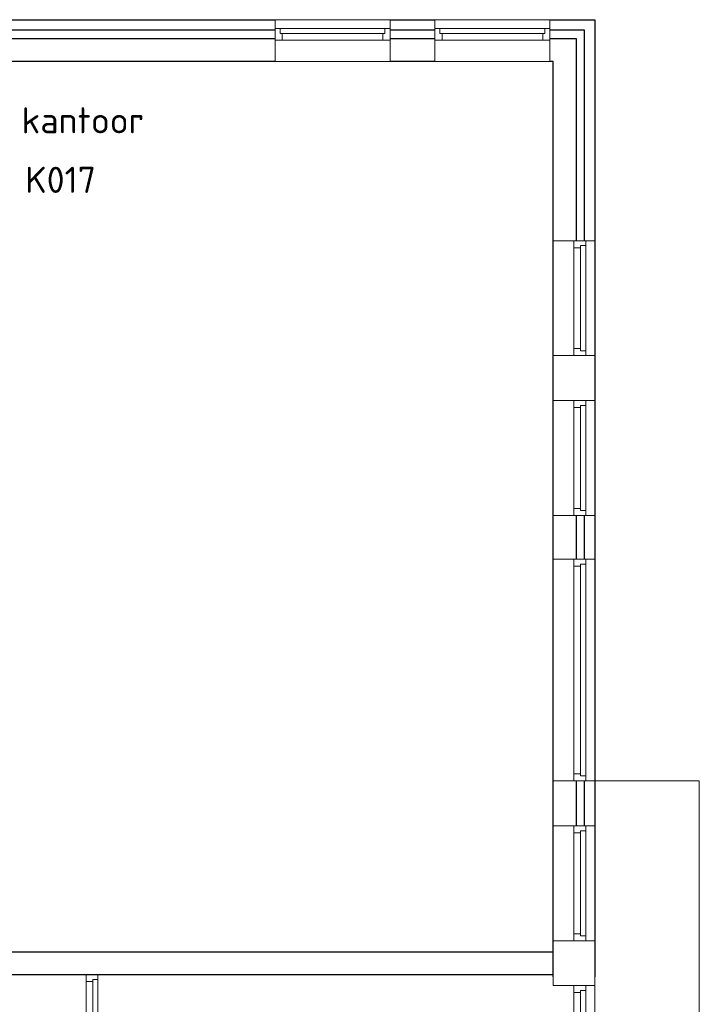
# Model space of a CAD drawing. Header units: millimetres. Extents: x -28579 to 211491, y -26192 to 102706.
# Tile 23 of 48: x 15712 to 22217, y 48560 to 57983. Entities that reach past the tile are written whole.
import ezdxf

# ---------------------------------------------------------------- set-up
doc = ezdxf.new("R2010")
doc.units = ezdxf.units.MM
doc.header["$LTSCALE"] = 100
doc.layers.add('AL22FF1-_KALKZANDST', color=2, linetype='Continuous')
doc.layers.add('None', color=7, linetype='Continuous', lineweight=5)
doc.styles.add('Tekton Plus Regular', font='isocpeur.ttf')

# ---------------------------------------------------------------- blocks, each defined once
blk = doc.blocks.new('Group-99')
at = {"color": 8, "linetype": 'Continuous', "lineweight": 5}
blk.add_wipeout([(-34796, 40615), (-33696, 40615), (-33696, 40215), (-34796, 40215)], dxfattribs=at).dxf.layer = 'None'
at = {"layer": 'None', "color": 8, "linetype": 'Continuous', "lineweight": 5}
blk.add_lwpolyline([(-34796, 40615), (-33696, 40615), (-33696, 40215), (-34796, 40215)], close=True, dxfattribs=at)
at = {"color": 8, "linetype": 'Continuous', "lineweight": 5}
blk.add_wipeout([(-34796, 40532), (-33696, 40532), (-33696, 40418), (-34796, 40418)], dxfattribs=at).dxf.layer = 'None'
at = {"layer": 'None', "color": 8, "linetype": 'Continuous', "lineweight": 5}
blk.add_lwpolyline([(-34796, 40532), (-33696, 40532), (-33696, 40418), (-34796, 40418)], close=True, dxfattribs=at)
at = {"color": 8, "linetype": 'Continuous', "lineweight": 5}
for points in [[(-34796, 40532), (-34748, 40532), (-34748, 40482), (-34728, 40482), (-34728, 40418), (-34796, 40418)], [(-33696, 40532), (-33745, 40532), (-33745, 40482), (-33765, 40482), (-33765, 40418), (-33696, 40418)]]:
    blk.add_wipeout(points, dxfattribs=at).dxf.layer = 'None'
at = {"layer": 'None', "color": 8, "linetype": 'Continuous', "lineweight": 5}
blk.add_line((-33765, 40482), (-34728, 40482), dxfattribs=at)
for points in [[(-34796, 40532), (-34748, 40532), (-34748, 40482), (-34728, 40482), (-34728, 40418), (-34796, 40418)], [(-33696, 40532), (-33745, 40532), (-33745, 40482), (-33765, 40482), (-33765, 40418), (-33696, 40418)]]:
    blk.add_lwpolyline(points, close=True, dxfattribs=at)
blk = doc.blocks.new('Group-100')
at = {"color": 8, "linetype": 'Continuous', "lineweight": 5}
blk.add_wipeout([(-36326, 40615), (-35226, 40615), (-35226, 40215), (-36326, 40215)], dxfattribs=at).dxf.layer = 'None'
at = {"layer": 'None', "color": 8, "linetype": 'Continuous', "lineweight": 5}
blk.add_lwpolyline([(-36326, 40615), (-35226, 40615), (-35226, 40215), (-36326, 40215)], close=True, dxfattribs=at)
at = {"color": 8, "linetype": 'Continuous', "lineweight": 5}
blk.add_wipeout([(-36326, 40532), (-35226, 40532), (-35226, 40418), (-36326, 40418)], dxfattribs=at).dxf.layer = 'None'
at = {"layer": 'None', "color": 8, "linetype": 'Continuous', "lineweight": 5}
blk.add_lwpolyline([(-36326, 40532), (-35226, 40532), (-35226, 40418), (-36326, 40418)], close=True, dxfattribs=at)
at = {"color": 8, "linetype": 'Continuous', "lineweight": 5}
for points in [[(-36326, 40532), (-36278, 40532), (-36278, 40482), (-36258, 40482), (-36258, 40418), (-36326, 40418)], [(-35226, 40532), (-35275, 40532), (-35275, 40482), (-35295, 40482), (-35295, 40418), (-35226, 40418)]]:
    blk.add_wipeout(points, dxfattribs=at).dxf.layer = 'None'
at = {"layer": 'None', "color": 8, "linetype": 'Continuous', "lineweight": 5}
blk.add_line((-35295, 40482), (-36258, 40482), dxfattribs=at)
for points in [[(-36326, 40532), (-36278, 40532), (-36278, 40482), (-36258, 40482), (-36258, 40418), (-36326, 40418)], [(-35226, 40532), (-35275, 40532), (-35275, 40482), (-35295, 40482), (-35295, 40418), (-35226, 40418)]]:
    blk.add_lwpolyline(points, close=True, dxfattribs=at)
blk = doc.blocks.new('Group-110')
at = {"color": 8, "linetype": 'Continuous', "lineweight": 5}
blk.add_wipeout([(-33666, 38461), (-33266, 38461), (-33266, 37361), (-33666, 37361)], dxfattribs=at).dxf.layer = 'None'
at = {"layer": 'None', "color": 8, "linetype": 'Continuous', "lineweight": 5}
blk.add_lwpolyline([(-33666, 38461), (-33266, 38461), (-33266, 37361), (-33666, 37361)], close=True, dxfattribs=at)
at = {"color": 8, "linetype": 'Continuous', "lineweight": 5}
blk.add_wipeout([(-33466, 38461), (-33352, 38461), (-33352, 37361), (-33466, 37361)], dxfattribs=at).dxf.layer = 'None'
at = {"layer": 'None', "color": 8, "linetype": 'Continuous', "lineweight": 5}
blk.add_lwpolyline([(-33466, 38461), (-33352, 38461), (-33352, 37361), (-33466, 37361)], close=True, dxfattribs=at)
at = {"color": 8, "linetype": 'Continuous', "lineweight": 5}
for points in [[(-33352, 38461), (-33466, 38461), (-33466, 38394), (-33402, 38394), (-33402, 38414), (-33352, 38414)], [(-33352, 37361), (-33466, 37361), (-33466, 37428), (-33402, 37428), (-33402, 37408), (-33352, 37408)]]:
    blk.add_wipeout(points, dxfattribs=at).dxf.layer = 'None'
at = {"layer": 'None', "color": 8, "linetype": 'Continuous', "lineweight": 5}
blk.add_line((-33402, 38394), (-33402, 37428), dxfattribs=at)
for points in [[(-33352, 38461), (-33466, 38461), (-33466, 38394), (-33402, 38394), (-33402, 38414), (-33352, 38414)], [(-33352, 37361), (-33466, 37361), (-33466, 37428), (-33402, 37428), (-33402, 37408), (-33352, 37408)]]:
    blk.add_lwpolyline(points, close=True, dxfattribs=at)
blk = doc.blocks.new('Group-111')
at = {"color": 8, "linetype": 'Continuous', "lineweight": 5}
blk.add_wipeout([(-33666, 36931), (-33266, 36931), (-33266, 35831), (-33666, 35831)], dxfattribs=at).dxf.layer = 'None'
at = {"layer": 'None', "color": 8, "linetype": 'Continuous', "lineweight": 5}
blk.add_lwpolyline([(-33666, 36931), (-33266, 36931), (-33266, 35831), (-33666, 35831)], close=True, dxfattribs=at)
at = {"color": 8, "linetype": 'Continuous', "lineweight": 5}
blk.add_wipeout([(-33466, 36931), (-33352, 36931), (-33352, 35831), (-33466, 35831)], dxfattribs=at).dxf.layer = 'None'
at = {"layer": 'None', "color": 8, "linetype": 'Continuous', "lineweight": 5}
blk.add_lwpolyline([(-33466, 36931), (-33352, 36931), (-33352, 35831), (-33466, 35831)], close=True, dxfattribs=at)
at = {"color": 8, "linetype": 'Continuous', "lineweight": 5}
for points in [[(-33352, 36931), (-33466, 36931), (-33466, 36864), (-33402, 36864), (-33402, 36884), (-33352, 36884)], [(-33352, 35831), (-33466, 35831), (-33466, 35898), (-33402, 35898), (-33402, 35878), (-33352, 35878)]]:
    blk.add_wipeout(points, dxfattribs=at).dxf.layer = 'None'
at = {"layer": 'None', "color": 8, "linetype": 'Continuous', "lineweight": 5}
blk.add_line((-33402, 36864), (-33402, 35898), dxfattribs=at)
for points in [[(-33352, 36931), (-33466, 36931), (-33466, 36864), (-33402, 36864), (-33402, 36884), (-33352, 36884)], [(-33352, 35831), (-33466, 35831), (-33466, 35898), (-33402, 35898), (-33402, 35878), (-33352, 35878)]]:
    blk.add_lwpolyline(points, close=True, dxfattribs=at)
blk = doc.blocks.new('Group-112')
at = {"color": 8, "linetype": 'Continuous', "lineweight": 5}
blk.add_wipeout([(-33666, 32861), (-33266, 32861), (-33266, 31761), (-33666, 31761)], dxfattribs=at).dxf.layer = 'None'
at = {"layer": 'None', "color": 8, "linetype": 'Continuous', "lineweight": 5}
blk.add_lwpolyline([(-33666, 32861), (-33266, 32861), (-33266, 31761), (-33666, 31761)], close=True, dxfattribs=at)
at = {"color": 8, "linetype": 'Continuous', "lineweight": 5}
blk.add_wipeout([(-33466, 32861), (-33352, 32861), (-33352, 31761), (-33466, 31761)], dxfattribs=at).dxf.layer = 'None'
at = {"layer": 'None', "color": 8, "linetype": 'Continuous', "lineweight": 5}
blk.add_lwpolyline([(-33466, 32861), (-33352, 32861), (-33352, 31761), (-33466, 31761)], close=True, dxfattribs=at)
at = {"color": 8, "linetype": 'Continuous', "lineweight": 5}
for points in [[(-33352, 32861), (-33466, 32861), (-33466, 32794), (-33402, 32794), (-33402, 32814), (-33352, 32814)], [(-33352, 31761), (-33466, 31761), (-33466, 31828), (-33402, 31828), (-33402, 31808), (-33352, 31808)]]:
    blk.add_wipeout(points, dxfattribs=at).dxf.layer = 'None'
at = {"layer": 'None', "color": 8, "linetype": 'Continuous', "lineweight": 5}
blk.add_line((-33402, 32794), (-33402, 31828), dxfattribs=at)
for points in [[(-33352, 32861), (-33466, 32861), (-33466, 32794), (-33402, 32794), (-33402, 32814), (-33352, 32814)], [(-33352, 31761), (-33466, 31761), (-33466, 31828), (-33402, 31828), (-33402, 31808), (-33352, 31808)]]:
    blk.add_lwpolyline(points, close=True, dxfattribs=at)
blk = doc.blocks.new('Group-113')
at = {"color": 8, "linetype": 'Continuous', "lineweight": 5}
blk.add_wipeout([(-33666, 35412), (-33266, 35412), (-33266, 33291), (-33666, 33291)], dxfattribs=at).dxf.layer = 'None'
at = {"layer": 'None', "color": 8, "linetype": 'Continuous', "lineweight": 5}
blk.add_lwpolyline([(-33666, 35412), (-33266, 35412), (-33266, 33291), (-33666, 33291)], close=True, dxfattribs=at)
at = {"color": 8, "linetype": 'Continuous', "lineweight": 5}
blk.add_wipeout([(-33466, 35412), (-33352, 35412), (-33352, 33291), (-33466, 33291)], dxfattribs=at).dxf.layer = 'None'
at = {"layer": 'None', "color": 8, "linetype": 'Continuous', "lineweight": 5}
blk.add_lwpolyline([(-33466, 35412), (-33352, 35412), (-33352, 33291), (-33466, 33291)], close=True, dxfattribs=at)
at = {"color": 8, "linetype": 'Continuous', "lineweight": 5}
for points in [[(-33352, 35412), (-33466, 35412), (-33466, 35345), (-33402, 35345), (-33402, 35365), (-33352, 35365)], [(-33352, 33291), (-33466, 33291), (-33466, 33358), (-33402, 33358), (-33402, 33338), (-33352, 33338)]]:
    blk.add_wipeout(points, dxfattribs=at).dxf.layer = 'None'
at = {"layer": 'None', "color": 8, "linetype": 'Continuous', "lineweight": 5}
blk.add_line((-33402, 35345), (-33402, 33358), dxfattribs=at)
for points in [[(-33352, 35412), (-33466, 35412), (-33466, 35345), (-33402, 35345), (-33402, 35365), (-33352, 35365)], [(-33352, 33291), (-33466, 33291), (-33466, 33358), (-33402, 33358), (-33402, 33338), (-33352, 33338)]]:
    blk.add_lwpolyline(points, close=True, dxfattribs=at)
blk = doc.blocks.new('Group-126')
at = {"color": 8, "linetype": 'Continuous', "lineweight": 5}
blk.add_wipeout([(-33466, 31331), (-33352, 31331), (-33352, 28986), (-33466, 28986)], dxfattribs=at).dxf.layer = 'None'
at = {"layer": 'None', "color": 8, "linetype": 'Continuous', "lineweight": 5}
for p, q in [((-33777, 30583), (-32927, 30583)), ((-33352, 30158), (-33402, 30158)), ((-33777, 29733), (-32927, 29733))]:
    blk.add_line(p, q, dxfattribs=at)
blk.add_lwpolyline([(-33466, 31331), (-33352, 31331), (-33352, 28986), (-33466, 28986)], close=True, dxfattribs=at)
at = {"color": 8, "linetype": 'Continuous', "lineweight": 5}
for points in [[(-33352, 31331), (-33466, 31331), (-33466, 31264), (-33402, 31264), (-33402, 31284), (-33352, 31284)], [(-33352, 28986), (-33466, 28986), (-33466, 29053), (-33402, 29053), (-33402, 29033), (-33352, 29033)]]:
    blk.add_wipeout(points, dxfattribs=at).dxf.layer = 'None'
at = {"layer": 'None', "color": 8, "linetype": 'Continuous', "lineweight": 5}
blk.add_line((-33402, 31264), (-33402, 29053), dxfattribs=at)
for points in [[(-33352, 31331), (-33466, 31331), (-33466, 31264), (-33402, 31264), (-33402, 31284), (-33352, 31284)], [(-33352, 28986), (-33466, 28986), (-33466, 29053), (-33402, 29053), (-33402, 29033), (-33352, 29033)]]:
    blk.add_lwpolyline(points, close=True, dxfattribs=at)
at = {"color": 8, "linetype": 'Continuous', "lineweight": 5}
for points in [[(-33352, 31331), (-33466, 31331), (-33466, 31264), (-33402, 31264), (-33402, 31284), (-33352, 31284)], [(-33352, 31008), (-33352, 31035), (-33402, 31035), (-33402, 31055), (-33466, 31055), (-33466, 30988), (-33402, 30988), (-33402, 31008)], [(-33352, 29308), (-33352, 29281), (-33402, 29281), (-33402, 29261), (-33466, 29261), (-33466, 29328), (-33402, 29328), (-33402, 29308)]]:
    blk.add_wipeout(points, dxfattribs=at).dxf.layer = 'None'
at = {"layer": 'None', "color": 8, "linetype": 'Continuous', "lineweight": 5}
for points in [[(-33352, 31331), (-33466, 31331), (-33466, 31264), (-33402, 31264), (-33402, 31284), (-33352, 31284)], [(-33352, 31008), (-33352, 31035), (-33402, 31035), (-33402, 31055), (-33466, 31055), (-33466, 30988), (-33402, 30988), (-33402, 31008)], [(-33352, 29308), (-33352, 29281), (-33402, 29281), (-33402, 29261), (-33466, 29261), (-33466, 29328), (-33402, 29328), (-33402, 29308)]]:
    blk.add_lwpolyline(points, close=True, dxfattribs=at)
blk = doc.blocks.new('Group-127')
at = {"layer": 'None', "color": 7}
for name in ['Group-110', 'Group-111', 'Group-113', 'Group-112', 'Group-126']:
    blk.add_blockref(name, (0, 0), dxfattribs=at)
blk = doc.blocks.new('Group-140')
at = {"color": 8, "linetype": 'Continuous', "lineweight": 5}
blk.add_wipeout([(-38136, 31475), (-38022, 31475), (-38022, 28922), (-38136, 28922)], dxfattribs=at).dxf.layer = 'None'
at = {"layer": 'None', "color": 8, "linetype": 'Continuous', "lineweight": 5}
for p, q in [((-38447, 30619), (-37597, 30619)), ((-38022, 30198), (-38072, 30198)), ((-38447, 29778), (-37597, 29778))]:
    blk.add_line(p, q, dxfattribs=at)
blk.add_lwpolyline([(-38136, 31475), (-38022, 31475), (-38022, 28922), (-38136, 28922)], close=True, dxfattribs=at)
at = {"color": 8, "linetype": 'Continuous', "lineweight": 5}
blk.add_wipeout([(-38022, 28922), (-38136, 28922), (-38136, 28988), (-38072, 28988), (-38072, 28968), (-38022, 28968)], dxfattribs=at).dxf.layer = 'None'
at = {"layer": 'None', "color": 8, "linetype": 'Continuous', "lineweight": 5}
blk.add_line((-38072, 31428), (-38072, 28988), dxfattribs=at)
blk.add_lwpolyline([(-38022, 28922), (-38136, 28922), (-38136, 28988), (-38072, 28988), (-38072, 28968), (-38022, 28968)], close=True, dxfattribs=at)
at = {"color": 8, "linetype": 'Continuous', "lineweight": 5}
for points in [[(-38022, 31475), (-38136, 31475), (-38136, 31409), (-38072, 31409), (-38072, 31428), (-38022, 31428)], [(-38022, 31040), (-38022, 31066), (-38072, 31066), (-38072, 31086), (-38136, 31086), (-38136, 31020), (-38072, 31020), (-38072, 31040)], [(-38022, 29357), (-38022, 29331), (-38072, 29331), (-38072, 29311), (-38136, 29311), (-38136, 29377), (-38072, 29377), (-38072, 29357)]]:
    blk.add_wipeout(points, dxfattribs=at).dxf.layer = 'None'
at = {"layer": 'None', "color": 8, "linetype": 'Continuous', "lineweight": 5}
for points in [[(-38022, 31475), (-38136, 31475), (-38136, 31409), (-38072, 31409), (-38072, 31428), (-38022, 31428)], [(-38022, 31040), (-38022, 31066), (-38072, 31066), (-38072, 31086), (-38136, 31086), (-38136, 31020), (-38072, 31020), (-38072, 31040)], [(-38022, 29357), (-38022, 29331), (-38072, 29331), (-38072, 29311), (-38136, 29311), (-38136, 29377), (-38072, 29377), (-38072, 29357)]]:
    blk.add_lwpolyline(points, close=True, dxfattribs=at)

msp = doc.modelspace()

# ---------------------------------------------------------------- wipeouts: each hides what was drawn before it
at = {"color": 8, "linetype": 'Continuous', "lineweight": 5}
msp.add_wipeout([(15347, 48843), (15347, 49043), (15347, 49063), (15347, 49723), (15567, 49723), (15567, 49063), (16157, 49063), (20817, 49063), (20817, 48843), (15567, 48843)], dxfattribs=at).dxf.layer = 'None'

# ---------------------------------------------------------------- next in the draw order: linework, layer by layer
at = {"layer": 'AL22FF1-_KALKZANDST'}
msp.add_lwpolyline([(15347, 48843), (15347, 49043), (15347, 49063), (15347, 49723), (15567, 49723), (15567, 49063), (16157, 49063), (20817, 49063), (20817, 48843), (15567, 48843)], close=True, dxfattribs=at)

# ---------------------------------------------------------------- next in the draw order: wipeouts: each hides what was drawn before it
at = {"color": 8, "linetype": 'Continuous', "lineweight": 5}
msp.add_wipeout([(15347, 50623), (15347, 55930), (15347, 57583), (12767, 57583), (12767, 51463), (12547, 51463), (12547, 57583), (-2743, 57583), (-2743, 52983), (-2943, 52983), (-2943, 57803), (-2743, 57803), (21037, 57803), (21037, 57583), (21037, 48823), (20817, 48823), (20817, 57583), (15567, 57583), (15567, 50623)], dxfattribs=at).dxf.layer = 'None'

# ---------------------------------------------------------------- next in the draw order: linework, layer by layer
at = {"layer": 'AL22FF1-_KALKZANDST'}
msp.add_lwpolyline([(15347, 50623), (15347, 55930), (15347, 57583), (12767, 57583), (12767, 51463), (12547, 51463), (12547, 57583), (-2743, 57583), (-2743, 52983), (-2943, 52983), (-2943, 57803), (-2743, 57803), (21037, 57803), (21037, 57583), (21037, 48823), (20817, 48823), (20817, 57583), (15567, 57583), (15567, 50623)], close=True, dxfattribs=at)

# ---------------------------------------------------------------- next in the draw order: wipeouts: each hides what was drawn before it
at = {"color": 8, "linetype": 'Continuous', "lineweight": 5}
msp.add_wipeout([(21117, 48823), (21117, 57883), (-3043, 57883), (-3043, 54513), (-3143, 54513), (-3143, 57883), (-3143, 57983), (-3043, 57983), (21117, 57983), (21217, 57983), (21217, 57883), (21217, 48823)], dxfattribs=at).dxf.layer = 'None'

# ---------------------------------------------------------------- next in the draw order: linework, layer by layer
at = {"layer": 'AL22FF1-_KALKZANDST'}
msp.add_lwpolyline([(21117, 48823), (21117, 57883), (-3043, 57883), (-3043, 54513), (-3143, 54513), (-3143, 57883), (-3143, 57983), (-3043, 57983), (21117, 57983), (21217, 57983), (21217, 57883), (21217, 48823)], close=True, dxfattribs=at)

# ---------------------------------------------------------------- next in the draw order: texts
at = {"layer": 'None', "color": 1, "insert": (15764, 56575.30664), "char_height": 250, "attachment_point": 1, "line_spacing_factor": 0.976858, "style": 'Tekton Plus Regular'}
msp.add_mtext('K017', dxfattribs=at)

# ---------------------------------------------------------------- next in the draw order: block references
at = {"layer": 'AL22FF1-_KALKZANDST'}
msp.add_blockref('Group-127', (54483, 17407), dxfattribs=at)
at = {"layer": 'None', "color": 7}
for name in ['Group-100', 'Group-99', 'Group-140']:
    msp.add_blockref(name, (54483, 17368), dxfattribs=at)

# ---------------------------------------------------------------- next in the draw order: wipeouts: each hides what was drawn before it
at = {"color": 1, "linetype": 'Continuous', "lineweight": 35}
msp.add_wipeout([(15729, 56692.48), (17285.10011, 56692.48), (17285.10011, 57226), (15729, 57226)], dxfattribs=at).dxf.layer = 'None'

# ---------------------------------------------------------------- next in the draw order: texts
at = {"layer": 'None', "color": 1, "insert": (15729, 57144.99172), "char_height": 250, "attachment_point": 1, "line_spacing_factor": 0.976858, "style": 'Tekton Plus Regular'}
msp.add_mtext('kantoor', dxfattribs=at)

# ---------------------------------------------------------------- next in the draw order: wipeouts: each hides what was drawn before it
at = {"color": 8, "linetype": 'Continuous', "lineweight": 5}
for points in [[(20817, 54768), (21217, 54768), (21217, 54338), (20817, 54338)], [(20817, 49168), (21217, 49168), (21217, 48738), (20817, 48738)]]:
    msp.add_wipeout(points, dxfattribs=at).dxf.layer = 'None'

# ---------------------------------------------------------------- next in the draw order: linework, layer by layer
at = {"layer": 'None', "color": 8, "linetype": 'Continuous', "lineweight": 5}
for points in [[(20817, 54768), (21217, 54768), (21217, 54338), (20817, 54338)], [(21217, 50698), (22217, 50698), (22217, 44433), (21217, 44433)], [(20817, 49168), (21217, 49168), (21217, 48738), (20817, 48738)]]:
    msp.add_lwpolyline(points, close=True, dxfattribs=at)

doc.saveas('drawing.dxf')
